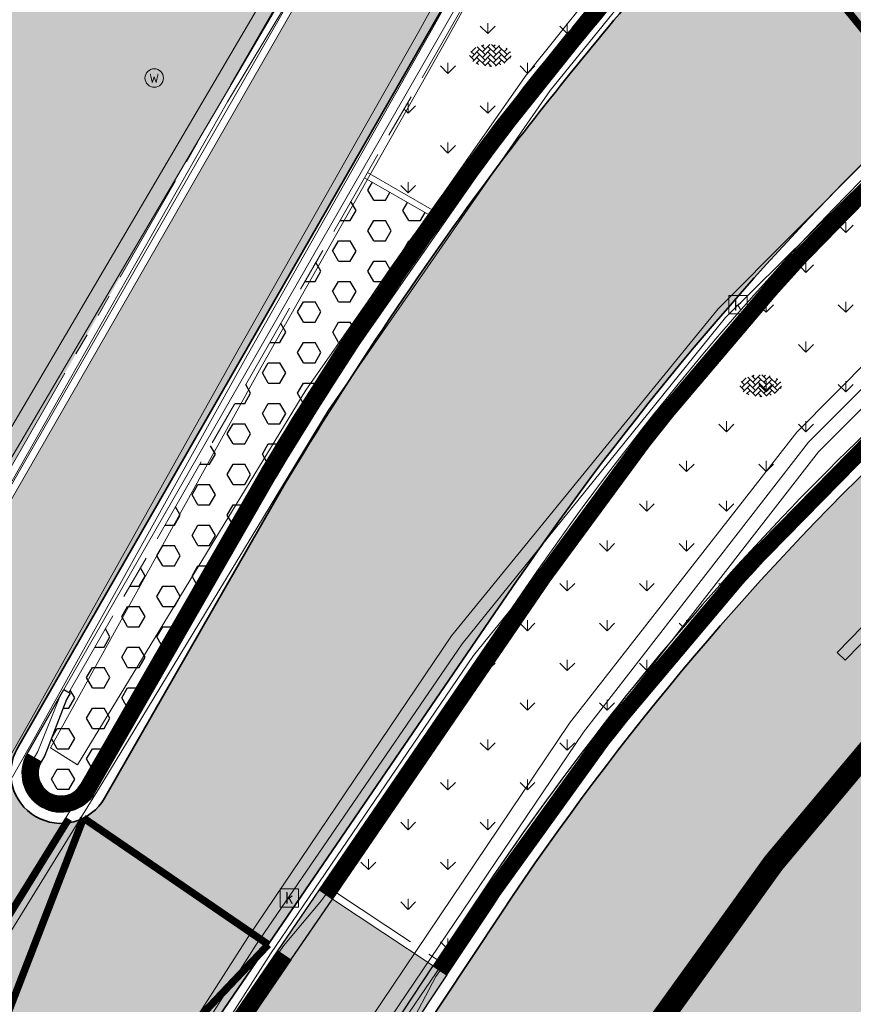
# Model space of a CAD drawing. Header units: metres. Extents: x 187916 to 189411, y 333285 to 334910.
# Tile 42 of 256: x 188109 to 188120, y 334569 to 334582. Entities that reach past the tile are written whole.
import ezdxf
from ezdxf.enums import TextEntityAlignment as Align

# ---------------------------------------------------------------- set-up
doc = ezdxf.new("R2010")
doc.units = ezdxf.units.M
for name, pattern in [('VH-OPSLUITBAND_100X200', [16, 8, -2, 4, -2]), ('VH-RWSBAND-SO', [24, 10, -2, 2, -2, 2, -2, 2, -2]), ('VH-TROTTOIRBAND_180-200', [20, 10, -2, 2, -2, 2, -2]), ('VW-1-1_STREEP', [2, 1, -1]), ('VW-1-3_STREEP', [4, 1, -3])]:
    doc.linetypes.add(name, pattern=pattern)
for name, color, linetype, lineweight in [('B-ME-IE-MEUBILAIR_WEGMEUBILAIR-S', 253, 'Continuous', 18), ('B-ME-RI-HWA_KOLK-S', 253, 'Continuous', 25), ('B-ME-VH-KANTOPSLUITING_ACHTERKANTBAND-G', 253, 'Continuous', 18), ('B-ME-VH-VERHARDING_ASFALT-G', 253, 'Continuous', 18), ('B-ME-VH-VERHARDING_BETONSTRAATSTEEN-G', 253, 'Continuous', 18), ('B-ME-VH-VERHARDING_BETONSTRAATSTEEN-S', 253, 'Continuous', 25), ('N-WE-GR-VAKBEPLANTING-A', 94, 'Continuous', 5), ('N-WE-VH-GOOT_TEGEL-G', 170, 'Continuous', 35), ('N-WE-VH-KANTOPSLUITING_ELEMENT_VERLOOPBAND-G', 42, 'Continuous', 25), ('N-WE-VH-KANTOPSLUITING_OPSLUITBAND_80X200-G', 30, 'VH-OPSLUITBAND_100X200', 15), ('N-WE-VH-KANTOPSLUITING_RIJWIELPADBAND_4-12 200-G', 94, 'VH-TROTTOIRBAND_180-200', 15), ('N-WE-VH-KANTOPSLUITING_TROTTOIRBAND_RWS_110 220-G', 251, 'VH-RWSBAND-SO', 25), ('N-WE-VH-KANTOPSLUITING_TROTTOIRBAND_RWS_110 220_ACHTERKANT-G', 7, 'VH-RWSBAND-SO', 25), ('N-WE-VH-KANTOPSLUITING_VERLOOPBAND-S', 251, 'Continuous', 25), ('N-WE-VH-KANTOPSLUITING_VERLOOPBAND_TBV TEKENING-G', 10, 'Continuous', 25), ('N-WE-VH-KANTOPSLUITING_VOORKANTBAND-G', 7, 'Continuous', 15), ('N-WE-VH-KANTVERHARDING_STREKLAAG_BSS-G', 60, 'Continuous', 18), ('N-WE-VH-VERHARDING_ASFALT_RIJWEG-A', 251, 'Continuous', 18), ('N-WE-VH-VERHARDING_TEGEL-A', 254, 'Continuous', 5), ('N-WE-VH-VERHARDING_TEGEL_300x300x60-A', 251, 'Continuous', 5), ('N-WE-VW-MARKERING_LANGS_STREEP-G', 251, 'Continuous', 0), ('N-WE-VW-MARKERING_LANGS_STREEP_11-G', 251, 'VW-1-1_STREEP', 0), ('N-WE-VW-MARKERING_LANGS_STREEP_13-G', 251, 'VW-1-3_STREEP', 0), ('N-WE-VW-MARKERING_PIJL-S', 251, 'Continuous', 0)]:
    doc.layers.add(name, color=color, linetype=linetype, lineweight=lineweight)
doc.layers.add('N-WE-VH-VERHARDING_ASFALT_ROOD-A', color=7, linetype='Continuous', lineweight=18, true_color=0xff1414)
doc.layers.add('N-WE-VH-VERHARDING_PRINTBETON-A', color=251, linetype='Continuous')
doc.styles.add('NLCS-ISO', font='NLCS-ISO.ttf')
pattern_1 = [(90, (0, 0), (-0.5388153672, 0.5388153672), [0.142875, -0.9347557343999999]), (45, (0, 0), (-0.5388153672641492, 0.5388153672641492), [0.142875, -0.6191249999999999]), (135, (0, 0), (-0.5388153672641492, -0.5388153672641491), [0.142875, -0.6191249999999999])]
pattern_2 = [(0, (0, 0), (0, 0.27496306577), [0.15875, -0.3175]), (120, (0, 0), (-0.2381250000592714, -0.1374815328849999), [0.15875, -0.3174999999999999]), (59.99999999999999, (0.15875, 0), (-0.2381250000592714, 0.137481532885), [0.15875, -0.3175])]

# ---------------------------------------------------------------- blocks, each defined once
blk = doc.blocks.new('SIE-WEG_STRAATPOT_WATER-SO')
blk.add_circle((0, 2.91038304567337e-14), 0.4)
at = {"style": 'NLCS-ISO'}
blk.add_text('W', height=0.4, dxfattribs=at).set_placement((-0.2128690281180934, -0.2108641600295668))
blk = doc.blocks.new('SVH-BSS_KEIFORMAAT_KEPER-SO')
at = {"ltscale": 0.1}
for p, q in [((-2.227386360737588, 0.7424621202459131), (-0.2128896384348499, 2.756958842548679)), ((0.2160084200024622, 2.753840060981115), (1.484924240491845, 1.484924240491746)), ((0.742462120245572, 2.227386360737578), (1.196639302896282, 2.681563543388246)), ((-5.336050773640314, 0.881278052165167), (-4.454772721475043, -7.582823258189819e-14)), ((-5.197234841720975, 0.7424621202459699), (-4.025666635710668, 1.914030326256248)), ((-5.197234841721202, -0.7424621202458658), (-2.969848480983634, 1.48492424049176)), ((-4.812064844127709, -1.842216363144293), (-2.969848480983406, 3.785860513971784e-14)), ((-4.564991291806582, 1.595142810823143), (-4.454772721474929, 1.484924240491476)), ((-3.712310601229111, 0.7424621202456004), (-1.484924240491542, -1.484924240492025)), ((-3.597206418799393, 2.112282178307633), (-1.484924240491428, -2.747801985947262e-13)), ((-2.477046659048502, 2.477046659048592), (-1.484924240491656, 1.484924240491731)), ((-2.227386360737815, 2.227386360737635), (-1.846044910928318, 2.608727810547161)), ((-2.227386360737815, -0.7424621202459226), (-2.463584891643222e-13, 1.484924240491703)), ((-2.227386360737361, -2.227386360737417), (2.083888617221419e-13, 2.083888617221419e-13)), ((-0.7424621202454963, 2.227386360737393), (1.484924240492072, -2.321476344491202e-13)), ((-0.7424621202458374, 0.7424621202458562), (1.484924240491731, -1.48492424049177)), ((0.7424621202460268, 0.7424621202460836), (2.445993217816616, 2.445993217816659)), ((0.7424621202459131, -0.7424621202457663), (2.969848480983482, 1.48492424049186)), ((0.7424621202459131, -2.227386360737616), (2.969848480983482, 9.43689570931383e-15)), ((2.227386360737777, 2.22738636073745), (4.454772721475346, -1.753042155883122e-13)), ((2.227386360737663, 0.7424621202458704), (4.454772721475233, -1.484924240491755)), ((3.7123106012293, 0.7424621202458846), (4.50164561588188, 1.531797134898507)), ((3.7123106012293, -0.7424621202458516), (5.246882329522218, 0.7921096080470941)), ((4.221158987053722, 1.718537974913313), (4.45477272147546, 1.484924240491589)), ((5.197234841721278, 0.7424621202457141), (5.392160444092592, 0.5475365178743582)), ((-5.734817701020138, -0.2048792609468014), (-4.454772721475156, -1.484924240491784)), ((-3.894231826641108, -2.40930758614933), (-2.969848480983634, -1.484924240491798)), ((-3.712310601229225, -0.742462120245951), (-1.484924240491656, -2.969848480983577)), ((-3.712310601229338, -2.227386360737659), (-3.270758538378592, -2.668938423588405)), ((-1.594092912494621, -3.079017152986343), (9.470202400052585e-14, -1.484924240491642)), ((-0.74246212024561, -0.74246212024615), (1.484924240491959, -2.969848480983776)), ((-0.7424621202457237, -2.227386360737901), (0.2141389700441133, -3.18398745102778)), ((1.364972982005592, -3.089799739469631), (2.969848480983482, -1.484924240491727)), ((2.227386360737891, -0.7424621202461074), (3.843627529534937, -2.358703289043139)), ((2.22738636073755, -2.227386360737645), (2.78091825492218, -2.780918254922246)), ((3.712310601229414, -2.227386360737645), (5.574234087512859, -0.3654628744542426)), ((5.197234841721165, -0.7424621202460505), (5.40549668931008, -0.950723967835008)), ((-0.2171522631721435, -3.18700074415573), (9.470202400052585e-14, -2.969848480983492))]:
    blk.add_line(p, q, dxfattribs=at)
at = {"style": 'NLCS-ISO'}
blk.add_attdef('FORMAAT', text='', height=1.8, dxfattribs=at).set_placement((-5.834817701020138, -0.2150483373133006), align=Align.MIDDLE_RIGHT)
blk.add_attdef('KLEUR', text='', height=1.8, dxfattribs=at).set_placement((5.824648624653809, -0.2150483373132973), align=Align.MIDDLE_LEFT)
at = {"style": 'NLCS-ISO', "flags": 1}
blk.add_attdef('FUNCTIE', text='', height=1.8, dxfattribs=at).set_placement((0.1159930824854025, -3.584775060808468), align=Align.MIDDLE_CENTER)
blk = doc.blocks.new('SRI-KOLK-SO')
at = {"color": 0, "linetype": 'ByBlock', "lineweight": 18}
blk.add_lwpolyline([(-1.125, -1.125), (1.125, -1.125), (1.125, 1.125), (-1.125, 1.125)], close=True, dxfattribs=at)
at = {"color": 0, "linetype": 'ByBlock', "lineweight": 18, "style": 'NLCS-ISO'}
blk.add_text('k', height=1.5, dxfattribs=at).set_placement((0, 0), align=Align.MIDDLE_CENTER)
blk = doc.blocks.new('DTM')
at = {"layer": 'B-ME-VH-KANTOPSLUITING_ACHTERKANTBAND-G', "ltscale": 0.2, "flags": 128}
for points in [[(188101.0899999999, 334572.966), (188104.395, 334571.727), (188105.7999999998, 334571.7039999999), (188106.8870000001, 334572.6660000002), (188111.7519999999, 334580.9249999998), (188115.5580000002, 334587.3999999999), (188115.182, 334587.6469999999), (188115.9739999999, 334588.8999999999), (188116.3640000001, 334588.6320000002), (188118.4169999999, 334592.1669999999), (188120.122, 334596.6000000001), (188119.6919999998, 334596.7230000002), (188120.0699999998, 334598.159), (188120.4950000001, 334598.0269999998), (188121.699, 334605.236), (188121.9040000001, 334610.9720000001), (188121.5920000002, 334611.9580000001), (188120.8130000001, 334612.6370000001), (188115.4010000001, 334614.6099999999), (188115.2540000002, 334614.236), (188113.8709999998, 334614.7489999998), (188114.0299999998, 334615.1239999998), (188112.844, 334615.5729999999), (188108.375, 334617.1740000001)], [(188109.6099999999, 334572.0470000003), (188109.9759999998, 334571.8140000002), (188113.068, 334576.889), (188116.0380000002, 334581.1329999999), (188118.6299999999, 334584.3689999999), (188117.71, 334585.4920000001), (188117.355, 334585.6770000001), (188117.1409999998, 334585.523)], [(188109.6099999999, 334572.0470000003), (188112.4649999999, 334577.2000000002), (188114.9589999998, 334581.608), (188117.1409999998, 334585.523)], [(188122.7510000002, 334579.3769999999), (188121.7390000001, 334580.5439999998), (188118.9309999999, 334577.7250000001), (188115.341, 334573.2960000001), (188112.5920000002, 334569.2579999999), (188108.96, 334563.5759999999), (188104.6680000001, 334556.4249999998), (188101.057, 334550.4169999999), (188096.375, 334542.8709999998), (188091.389, 334535.352), (188091.1839999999, 334534.5550000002), (188091.6510000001, 334533.8089999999), (188092.4279999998, 334533.588), (188093.088, 334533.9929999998)], [(188122.7510000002, 334579.3769999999), (188119.7200000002, 334576.3169999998), (188116.639, 334572.3799999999), (188113.9279999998, 334568.3509999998), (188110.0389999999, 334562.4980000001), (188105.591, 334555.8020000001), (188101.906, 334549.6349999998), (188097.503, 334541.807), (188093.088, 334533.9929999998)]]:
    blk.add_lwpolyline(points, dxfattribs=at)
at = {"layer": 'B-ME-VH-VERHARDING_ASFALT-G', "ltscale": 0.2, "flags": 128}
for points in [[(188070.46, 334514.5580000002), (188075.165, 334520.4539999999), (188081.1880000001, 334528.5019999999), (188086.1009999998, 334535.534), (188091.145, 334543.2659999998), (188092.4180000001, 334545.2889999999), (188096.6979999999, 334553.5189999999), (188099.747, 334559.1460000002), (188104.2880000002, 334567.23), (188107.264, 334572.4539999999), (188112.0070000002, 334580.79), (188115.8569999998, 334587.1869999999), (188116.6839999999, 334588.463), (188118.7110000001, 334591.9709999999), (188120.5060000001, 334596.4909999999), (188120.8790000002, 334597.9640000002), (188122.0380000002, 334605.1689999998), (188122.2930000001, 334611.0099999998), (188121.9560000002, 334612.1880000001), (188120.966, 334613.023), (188115.5469999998, 334615.0040000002), (188114.1439999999, 334615.5129999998), (188113.0150000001, 334615.9180000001), (188114.3539999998, 334619.6660000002)], [(188101.426, 334558.4109999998), (188105.784, 334566.179), (188109.2560000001, 334572.2680000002), (188112.1460000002, 334577.426), (188114.6000000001, 334581.7400000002), (188116.8020000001, 334585.7259999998), (188118.3059999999, 334587.9819999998), (188120.1749999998, 334585.6349999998)], [(188101.426, 334558.4109999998), (188101.423, 334558.105), (188101.5989999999, 334557.915), (188101.9010000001, 334557.9050000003), (188102.04, 334557.9879999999), (188106.7990000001, 334565.878), (188110.3190000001, 334571.5830000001), (188113.3700000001, 334576.6099999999), (188116.3760000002, 334580.9440000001), (188119.057, 334584.2459999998), (188120.1749999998, 334585.6349999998)], [(188123.2209999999, 334579.2540000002), (188124.4739999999, 334580.4279999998), (188123.0970000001, 334582.1129999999), (188121.676, 334581.0240000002), (188118.6519999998, 334577.9870000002), (188115.0430000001, 334573.5600000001), (188112.2850000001, 334569.4780000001), (188108.6549999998, 334563.8220000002), (188104.3509999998, 334556.6310000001), (188100.7289999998, 334550.6359999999), (188096.0660000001, 334543.1189999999), (188091.031, 334535.5619999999), (188090.7960000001, 334534.4569999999), (188091.4010000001, 334533.5410000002), (188092.4610000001, 334533.2579999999), (188093.3939999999, 334533.7719999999)], [(188123.2209999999, 334579.2540000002), (188120.0120000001, 334576.051), (188116.9890000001, 334572.1630000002), (188114.2400000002, 334568.1269999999), (188110.3670000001, 334562.3620000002), (188105.8900000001, 334555.5640000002), (188102.2230000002, 334549.4220000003), (188097.855, 334541.6499999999), (188093.3939999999, 334533.7719999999)]]:
    blk.add_lwpolyline(points, dxfattribs=at)
at = {"layer": 'B-ME-VH-VERHARDING_BETONSTRAATSTEEN-G', "ltscale": 0.2, "flags": 128}
for points in [[(188101.0210000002, 334572.7570000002), (188104.361, 334571.548), (188105.8879999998, 334571.5269999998), (188107.0619999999, 334572.557), (188111.949, 334580.8399999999), (188115.7400000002, 334587.2960000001), (188116.5269999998, 334588.5260000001), (188118.5750000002, 334592.0600000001), (188120.3459999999, 334596.5290000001), (188120.7039999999, 334598.0010000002), (188121.9079999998, 334605.1859999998), (188122.1490000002, 334610.9870000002), (188121.7999999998, 334612.1370000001), (188120.9040000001, 334612.8489999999), (188115.4870000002, 334614.8509999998), (188114.0860000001, 334615.3900000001), (188112.9380000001, 334615.7960000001), (188108.4180000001, 334617.429)], [(188101.5649999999, 334558.3399999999), (188101.5819999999, 334558.1639999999), (188101.6749999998, 334558.0830000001), (188101.8629999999, 334558.04), (188101.9219999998, 334558.0980000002), (188106.6949999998, 334565.9840000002), (188110.1839999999, 334571.699), (188113.227, 334576.6979999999), (188116.2609999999, 334581.04), (188118.9339999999, 334584.3640000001), (188117.8849999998, 334585.622), (188117.3769999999, 334585.9050000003), (188116.9419999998, 334585.6460000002)], [(188101.5649999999, 334558.3399999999), (188105.9449999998, 334566.0949999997), (188109.3829999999, 334572.165), (188112.2740000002, 334577.355), (188114.7489999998, 334581.7179999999), (188116.9419999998, 334585.6460000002)], [(188123.0839999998, 334579.3790000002), (188121.7939999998, 334580.875), (188118.753, 334577.872), (188115.1880000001, 334573.4529999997), (188112.3900000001, 334569.375), (188108.787, 334563.71), (188104.4879999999, 334556.5380000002), (188100.8790000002, 334550.5150000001), (188096.2039999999, 334542.9900000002), (188091.1890000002, 334535.4569999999), (188090.9709999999, 334534.4840000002), (188091.5120000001, 334533.6349999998), (188092.4610000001, 334533.378), (188093.2579999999, 334533.8650000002)], [(188123.0839999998, 334579.3790000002), (188119.8769999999, 334576.1809999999), (188116.8280000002, 334572.2599999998), (188114.105, 334568.2349999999), (188110.233, 334562.4070000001), (188105.7579999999, 334555.6749999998), (188102.0980000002, 334549.5380000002), (188097.7060000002, 334541.7459999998), (188093.2579999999, 334533.8650000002)]]:
    blk.add_lwpolyline(points, dxfattribs=at)
at = {"layer": 'B-ME-IE-MEUBILAIR_WEGMEUBILAIR-S', "xscale": 0.3125, "yscale": 0.3125, "zscale": 0.3125}
blk.add_blockref('SIE-WEG_STRAATPOT_WATER-SO', (188111.015, 334581.112), dxfattribs=at)
at = {"layer": 'B-ME-RI-HWA_KOLK-S', "xscale": 0.11, "yscale": 0.11, "zscale": 0.11}
for p in [(188118.923, 334578.043), (188112.844, 334570.015)]:
    blk.add_blockref('SRI-KOLK-SO', p, dxfattribs=at)
at = {"layer": 'B-ME-VH-VERHARDING_BETONSTRAATSTEEN-S', "xscale": 0.05, "yscale": 0.05, "zscale": 0.05}
for p in [(188115.571, 334581.429), (188119.233, 334576.958)]:
    blk.add_blockref('SVH-BSS_KEIFORMAAT_KEPER-SO', p, dxfattribs=at)
blk = doc.blocks.new('SVH-TROTTOIRBAND RWS INRITVERLOOPBAND_110 220X250_LINKS_L1000_VB-MM')
at = {"linetype": 'Continuous', "lineweight": 0}
blk.add_lwpolyline([(0, 0), (1000, 1.13686837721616e-13), (1000, 220.0000000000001), (0, 220)], close=True, dxfattribs=at)
blk.add_lwpolyline([(0, 110), (100, 110), (900, 30.00000000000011), (1000, 30.00000000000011)], dxfattribs=at)
blk = doc.blocks.new('SVH-VERLOOPBAND_OPSLUITBAND 100X200 HD_TROTTOIRBAND RWS 110 220X200 VB_L1000-MM')
at = {"linetype": 'Continuous', "lineweight": 0}
blk.add_lwpolyline([(0, 100.0000000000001), (100, 100.0000000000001), (900, 220), (1000, 220), (1000, 0), (0, 1.13686837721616e-13)], close=True, dxfattribs=at)
blk.add_lwpolyline([(900, 110), (1000, 110), (900, 110), (100, 9.947598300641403e-14)], dxfattribs=at)
blk = doc.blocks.new('ontwerp Wilhelmina- & Engelenkampstraat')
at = {"layer": 'N-WE-GR-VAKBEPLANTING-A', "transparency": 33554610}
h = blk.add_hatch(dxfattribs=at)
h.set_pattern_fill('GRASS', color=256, scale=0.03)
h.set_pattern_definition(pattern_1)
h.paths.add_polyline_path([(188118.0265553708, 334583.3758751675), (188118.640478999, 334584.0597769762), (188117.2878711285, 334585.7165873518), (188113.9041129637, 334579.8312230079), (188114.777989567, 334579.3287924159, -0.007387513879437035), (188115.6608906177, 334580.52148375, -0.01555096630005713)])
h = blk.add_hatch(dxfattribs=at)
h.set_pattern_fill('GRASS', color=256, scale=0.03)
h.set_pattern_definition(pattern_1)
h.paths.add_polyline_path([(188123.0509181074, 334578.4360592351), (188121.5092926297, 334580.3243959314, 0.05147589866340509), (188116.2291249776, 334574.0909671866), (188113.4868083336, 334570.0819420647), (188114.8499150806, 334569.1761170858), (188115.4084462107, 334570.0162173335, -0.07529317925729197)])
at = {"layer": 'N-WE-VH-VERHARDING_ASFALT_RIJWEG-A', "transparency": 33554610}
h = blk.add_hatch(color=256, dxfattribs=at)
h.dxf.hatch_style = 1
edge = h.paths.add_edge_path(flags=16)
edge.add_arc((188138.9664952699, 334562.9266771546), 25.15000014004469, 78.9570041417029, 89.01832237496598, ccw=False)
edge.add_arc((188138.9664952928, 334562.9266772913), 25.15000000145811, 70.82096754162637, 78.95700413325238, ccw=False)
edge.add_arc((188138.9664952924, 334562.9266772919), 25.15000000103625, 64.56114953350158, 70.82096754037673, ccw=False)
edge.add_arc((188149.275636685, 334584.5997389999), 1.1499999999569, -100.17163992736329, 64.5611495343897, ccw=False)
edge.add_arc((188142.0351365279, 334544.2441302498), 39.85000000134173, 79.82836007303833, 82.98919470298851)
edge.add_arc((188142.0351365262, 334544.2441302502), 39.8500000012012, 82.98919470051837, 86.82065225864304)
edge.add_line((188144.2452818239, 334584.0327939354), (188143.4198873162, 334584.0786422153))
edge.add_line((188143.4198873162, 334584.0786422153), (188142.6119275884, 334584.1235220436))
edge.add_arc((188142.7311700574, 334586.2702128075), 2.150000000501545, 241.96238470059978, 266.8206522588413, ccw=False)
edge.add_line((188141.7205601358, 334584.3725385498), (188138.8371205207, 334585.9081196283))
edge.add_arc((188139.3776793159, 334586.9231546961), 1.150000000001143, 89.01832237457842, 241.9623847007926, ccw=False)
edge = h.paths.add_edge_path(flags=16)
edge.add_arc((188147.0280477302, 334548.9942835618), 37.59999999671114, 119.8881419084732, 146.3825036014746)
edge.add_line((188115.7165645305, 334569.8113683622), (188103.132196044, 334550.8829138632))
edge.add_line((188103.132196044, 334550.8829138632), (188098.4154442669, 334542.7039371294))
edge.add_line((188098.4154442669, 334542.7039371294), (188093.8171624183, 334534.4769075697))
edge.add_line((188093.8171624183, 334534.4769075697), (188093.5668862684, 334534.0291252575))
edge.add_arc((188092.5630440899, 334534.590196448), 1.150000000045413, 239.9388876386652, 330.79814032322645, ccw=False)
edge.add_line((188091.9869821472, 334533.5948811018), (188091.4987249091, 334533.8774713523))
edge.add_arc((188092.0747868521, 334534.8727866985), 1.150000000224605, 146.0066462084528, 239.9388876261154, ccw=False)
edge.add_line((188091.1213190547, 334535.5157479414), (188092.9730741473, 334538.2617748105))
edge.add_arc((187397.3001256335, 335005.9230804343), 838.2529141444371, 326.0893067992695, 326.4232486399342)
edge.add_line((188095.6869526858, 334542.3243445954), (188101.4356861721, 334551.4072817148))
edge.add_line((188101.4356861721, 334551.4072817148), (188104.3496291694, 334556.3924108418))
edge.add_line((188104.3496291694, 334556.3924108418), (188107.550383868, 334561.8461375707))
edge.add_arc((188150.8017325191, 334536.4622185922), 50.15000002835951, 145.6264753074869, 149.5916206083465, ccw=False)
edge.add_line((188109.409202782, 334564.7761901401), (188115.9237364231, 334574.2998638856))
edge.add_arc((188149.0625214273, 334551.6317490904), 40.14999999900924, 122.93594923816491, 145.6264753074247, ccw=False)
edge.add_arc((188127.8581766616, 334584.3636259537), 1.149999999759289, 29.3351337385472, 122.93594923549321, ccw=False)
edge.add_line((188128.8607110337, 334584.9270306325), (188129.094595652, 334584.5108513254))
edge.add_arc((188127.2202922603, 334583.4575295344), 2.149999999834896, -60.11185809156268, 29.335133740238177, ccw=False)
edge = h.paths.add_edge_path()
edge.add_arc((188147.5743993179, 334603.7915720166), 12.15000000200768, 200.4734663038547, 255.493725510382)
edge.add_line((188144.530994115, 334592.0289113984), (188146.185999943, 334591.6007044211))
edge.add_arc((188138.7090134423, 334562.7023984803), 29.84991479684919, 50.25891379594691, 75.49372551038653, ccw=False)
edge.add_line((188157.7926425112, 334585.655230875), (188163.8201895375, 334580.6411595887))
edge.add_line((188163.8201895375, 334580.6411595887), (188159.2952212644, 334575.7984076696))
edge.add_line((188159.2952212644, 334575.7984076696), (188159.2695942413, 334575.8148686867))
edge.add_arc((188144.5349947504, 334550.6630481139), 29.15000000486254, 59.63710362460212, 146.382503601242)
edge.add_line((188120.2602677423, 334566.8018252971), (188107.0435106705, 334546.9221797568))
edge.add_line((188107.0435106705, 334546.9221797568), (188106.7442135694, 334546.500351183))
edge.add_line((188106.7442135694, 334546.500351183), (188101.6504048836, 334539.510067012))
edge.add_line((188101.6504048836, 334539.510067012), (188095.1750741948, 334530.5398171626))
edge.add_line((188095.1750741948, 334530.5398171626), (188087.7887865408, 334535.3281251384))
edge.add_line((188087.7887865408, 334535.3281251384), (188088.417, 334536.191))
edge.add_line((188088.417, 334536.191), (188093.6195946, 334544.8592181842))
edge.add_line((188093.6195946, 334544.8592181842), (188101.4946647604, 334558.0521733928))
edge.add_line((188101.4946647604, 334558.0521733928), (188109.0825163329, 334571.5906240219))
edge.add_arc((188109.7531398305, 334571.7031590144), 0.6800000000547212, 189.5258538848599, 239.6426501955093)
edge.add_arc((188109.7531398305, 334571.7031590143), 0.6799999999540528, 239.6426501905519, 330.1368785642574)
edge.add_line((188110.3428476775, 334571.364566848), (188112.78618657, 334575.619999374))
edge.add_line((188112.78618657, 334575.619999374), (188112.9460224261, 334575.8837592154))
edge.add_arc((188155.5789671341, 334550.0486179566), 49.84999998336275, 142.6443436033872, 148.784552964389, ccw=False)
edge.add_arc((188162.7209915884, 334543.926498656), 59.24414293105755, 136.6649082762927, 142.1289845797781, ccw=False)
edge.add_line((188119.6296113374, 334584.5836188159), (188121.4990564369, 334586.5296781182))
edge.add_arc((188110.5734846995, 334597.0251239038), 15.15000000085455, 316.1503230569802, 359.9113085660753)
edge.add_arc((188139.1123643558, 334564.6638088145), 35.00000004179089, 106.57741826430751, 112.49110119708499, ccw=False)
edge.add_line((188129.1264917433, 334598.2090372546), (188129.3539222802, 334596.9693586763))
edge.add_arc((188131.4686291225, 334597.3573212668), 2.15000000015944, 190.3958391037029, 206.4362908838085)
edge.add_line((188129.5434547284, 334596.400136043), (188131.1078476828, 334593.2536925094))
edge.add_arc((188131.9047803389, 334593.6499226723), 0.8900000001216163, 206.4362909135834, 370.3958390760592)
edge.add_line((188132.7801706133, 334593.8105211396), (188131.8470344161, 334598.8968607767))
edge.add_line((188131.8470344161, 334598.8968607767), (188131.8462139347, 334598.9013330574))
edge.add_arc((188139.0752333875, 334564.9158871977), 34.74578035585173, 94.76015096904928, 102.00837118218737, ccw=False)
at = {"layer": 'N-WE-VH-VERHARDING_ASFALT_ROOD-A', "transparency": 33554610}
h = blk.add_hatch(color=256, dxfattribs=at)
h.dxf.hatch_style = 1
h.paths.add_polyline_path([(188120.1575905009, 334588.3367530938, -0.299648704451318), (188119.9327629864, 334590.524914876, 0.01302880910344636), (188120.5495449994, 334591.7893793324, 0.0177484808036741), (188121.6495684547, 334594.4482557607, -0.1824907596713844), (188122.5788470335, 334595.5125171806, -0.0219909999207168), (188125.3523926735, 334596.8455300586, 0.03323504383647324), (188125.2458823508, 334598.805325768, 0.01087407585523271), (188123.7744933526, 334598.1701099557, -0.6277769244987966), (188122.8729331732, 334598.917082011, 0.01394574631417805), (188123.3522491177, 334601.1183388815), (188123.5186921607, 334602.1015323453), (188123.6058076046, 334602.6160478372, -0.1686083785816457), (188123.8137921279, 334603.0105127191, 0.04923014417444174), (188124.135476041, 334610.9399978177), (188122.2385249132, 334610.832380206, -0.06861142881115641), (188121.4073989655, 334600.349107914), (188121.1829406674, 334599.3728481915, -0.01349483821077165), (188120.6518664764, 334597.437743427), (188120.3508340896, 334596.4821163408, -0.02715021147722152), (188118.8207471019, 334592.5775784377, -0.02351029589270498), (188117.7422865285, 334590.4793849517), (188117.4863962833, 334590.0343155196), (188116.987961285, 334589.1673884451), (188115.9910912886, 334587.4335342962), (188115.4926562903, 334586.5666072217), (188107.2129283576, 334572.1656916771), (188092.5487548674, 334545.4469318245), (188093.6195946, 334544.8592181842), (188101.4946647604, 334558.0521733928), (188109.0825163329, 334571.5906240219, -0.1730280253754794), (188109.1627085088, 334572.0404880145), (188109.6586014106, 334572.9084557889), (188117.7874808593, 334587.0470019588, -0.5254322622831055), (188118.8544969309, 334587.1340839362), (188120.1004820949, 334585.6078757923), (188121.23222727, 334586.7860025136, 0.00252768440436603), (188121.3352055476, 334586.8942915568)])
at = {"layer": 'N-WE-VH-VERHARDING_PRINTBETON-A', "transparency": 33554610}
h = blk.add_hatch(dxfattribs=at)
h.set_pattern_fill('HEX', color=256, scale=0.05)
h.set_pattern_definition(pattern_2)
edge = h.paths.add_edge_path()
edge.add_line((188114.7311652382, 334579.2634338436), (188113.8642381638, 334579.7618688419))
edge.add_line((188113.8642381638, 334579.7618688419), (188109.8581977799, 334572.7941701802))
edge.add_line((188109.8581977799, 334572.7941701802), (188109.875604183, 334572.7843195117))
edge.add_line((188109.875604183, 334572.7843195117), (188109.8262436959, 334572.6979232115))
edge.add_line((188109.8262436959, 334572.6979232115), (188109.5162141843, 334571.9536909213))
edge.add_line((188109.5162141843, 334571.9536909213), (188109.4839726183, 334571.8569413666))
edge.add_arc((188109.7531398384, 334571.7031590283), 0.3099999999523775, 150.2595319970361, 330.1368785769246)
edge.add_line((188110.0219772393, 334571.5488008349), (188112.4674904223, 334575.8080202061))
edge.add_line((188112.4674904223, 334575.8080202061), (188112.6295893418, 334576.0755145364))
edge.add_arc((188155.5789663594, 334550.0486166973), 50.21999997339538, 144.4272140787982, 148.7845512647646, ccw=False)
h = blk.add_hatch(dxfattribs=at)
h.set_pattern_fill('HEX', color=256, scale=0.05)
h.set_pattern_definition(pattern_2)
h.paths.add_polyline_path([(188096.3476271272, 334543.0877245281), (188096.5335224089, 334542.9700684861), (188101.7518217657, 334551.2149253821), (188104.6688968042, 334556.2054127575), (188107.8694865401, 334561.6588584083, -0.01730293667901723), (188109.7145913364, 334564.567293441), (188112.8657590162, 334569.1740227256), (188112.6841766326, 334569.2982315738), (188113.2487623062, 334570.1236060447), (188113.4303446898, 334569.9993971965), (188114.9777820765, 334568.9710790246), (188114.4241101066, 334568.1382875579), (188114.2409046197, 334568.2600896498), (188102.8175581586, 334551.0779565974), (188098.0936817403, 334542.8866255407), (188097.7632398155, 334542.2954143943), (188097.9552791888, 334542.1880790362), (188097.4673911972, 334541.315172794), (188097.2753518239, 334541.4225081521), (188095.8026773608, 334542.2267097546)])
at = {"layer": 'N-WE-VH-VERHARDING_TEGEL-A', "transparency": 33554610}
h = blk.add_hatch(color=256, dxfattribs=at)
h.dxf.hatch_style = 1
edge = h.paths.add_edge_path()
edge.add_line((188120.1416823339, 334596.5503531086), (188120.4418328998, 334597.5032134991))
edge.add_arc((188084.9476891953, 334608.2767982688), 37.09318490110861, 343.1153123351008, 343.2629847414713)
edge.add_line((188120.4694824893, 334597.5947307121), (188120.1931367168, 334597.6697176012))
edge.add_line((188120.1931367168, 334597.6697176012), (188119.903606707, 334597.7482820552))
edge.add_line((188119.903606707, 334597.7482820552), (188119.982171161, 334598.037812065))
edge.add_line((188119.982171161, 334598.037812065), (188120.060735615, 334598.3273420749))
edge.add_line((188120.060735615, 334598.3273420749), (188120.139300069, 334598.6168720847))
edge.add_line((188120.139300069, 334598.6168720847), (188120.2178645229, 334598.9064020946))
edge.add_line((188120.2178645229, 334598.9064020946), (188120.2964289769, 334599.1959321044))
edge.add_line((188120.2964289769, 334599.1959321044), (188120.3749934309, 334599.4854621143))
edge.add_line((188120.3749934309, 334599.4854621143), (188120.6645234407, 334599.4068976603))
edge.add_line((188120.6645234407, 334599.4068976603), (188120.9458707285, 334599.3305536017))
edge.add_arc((188084.9476733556, 334608.2768028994), 37.09320140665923, 346.0436279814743, 346.1919259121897)
edge.add_line((188120.9689055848, 334599.4237571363), (188121.1927767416, 334600.3974414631))
edge.add_arc((188083.9418971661, 334608.5879252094), 38.14068763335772, 347.5994913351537, 358.3404075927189)
edge.add_line((188122.0665860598, 334607.4833212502), (188117.9470000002, 334609.0090000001))
edge.add_line((188117.9470000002, 334609.0090000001), (188117.8242362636, 334608.6731521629))
edge.add_line((188117.8242362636, 334608.6731521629), (188118.0520000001, 334608.588))
edge.add_line((188118.0520000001, 334608.588), (188119.9189999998, 334607.8900000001))
edge.add_line((188119.9189999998, 334607.8900000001), (188117.673999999, 334601.7309999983))
edge.add_line((188117.673999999, 334601.7309999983), (188114.594, 334593.4029999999))
edge.add_line((188114.594, 334593.4029999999), (188111.435, 334584.8849999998))
edge.add_line((188111.435, 334584.8849999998), (188109.5290000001, 334585.557))
edge.add_line((188109.5290000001, 334585.557), (188109.3579082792, 334585.6173219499))
edge.add_line((188109.3579082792, 334585.6173219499), (188108.1760000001, 334582.4359999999))
edge.add_line((188108.1760000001, 334582.4359999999), (188105.5299999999, 334575.2330000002))
edge.add_line((188105.5299999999, 334575.2330000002), (188104.1880000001, 334575.701))
edge.add_line((188104.1880000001, 334575.701), (188100.5797140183, 334576.9734506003))
edge.add_line((188100.5797140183, 334576.9734506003), (188099.9367995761, 334575.3224712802))
edge.add_arc((188101.6141102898, 334574.6693030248), 1.8000000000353, 158.7233654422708, 250.1009573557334)
edge.add_line((188101.0014553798, 334572.9767741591), (188104.8222028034, 334571.593755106))
edge.add_arc((188105.4348577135, 334573.286283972), 1.80000000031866, 250.1009573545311, 330.103485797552)
edge.add_line((188106.9953264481, 334572.3891009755), (188107.0451699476, 334572.4757936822))
edge.add_line((188107.0451699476, 334572.4757936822), (188107.5132721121, 334573.129460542))
edge.add_line((188107.5132721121, 334573.129460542), (188107.563115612, 334573.2161532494))
edge.add_line((188107.563115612, 334573.2161532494), (188115.301932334, 334586.6762629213))
edge.add_line((188115.301932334, 334586.6762629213), (188115.8003673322, 334587.5431899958))
edge.add_line((188115.8003673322, 334587.5431899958), (188115.8730216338, 334587.6695574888))
edge.add_line((188115.8730216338, 334587.6695574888), (188115.6129435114, 334587.8190879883))
edge.add_line((188115.6129435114, 334587.8190879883), (188115.3528653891, 334587.9686184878))
edge.add_line((188115.3528653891, 334587.9686184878), (188115.5023958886, 334588.2286966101))
edge.add_line((188115.5023958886, 334588.2286966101), (188115.6519263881, 334588.4887747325))
edge.add_line((188115.6519263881, 334588.4887747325), (188115.8014568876, 334588.7488528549))
edge.add_line((188115.8014568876, 334588.7488528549), (188115.9509873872, 334589.0089309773))
edge.add_line((188115.9509873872, 334589.0089309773), (188116.1005178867, 334589.2690090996))
edge.add_line((188116.1005178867, 334589.2690090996), (188116.2500483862, 334589.529087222))
edge.add_line((188116.2500483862, 334589.529087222), (188116.5101265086, 334589.3795567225))
edge.add_line((188116.5101265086, 334589.3795567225), (188116.7702046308, 334589.2300262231))
edge.add_line((188116.7702046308, 334589.2300262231), (188116.7972373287, 334589.2770441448))
edge.add_line((188116.7972373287, 334589.2770441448), (188117.295672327, 334590.1439712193))
edge.add_line((188117.295672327, 334590.1439712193), (188117.5515625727, 334590.5890406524))
edge.add_arc((188095.9824169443, 334602.990103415), 24.88000001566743, 330.1034857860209, 335.4906562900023)
edge.add_arc((188083.6591852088, 334608.608550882), 38.4235960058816, 335.4906562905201, 341.7102423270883)
h.paths.add_polyline_path([(188116.1049185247, 334594.893732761), (188115.82354367, 334594.997791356), (188116.4479062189, 334596.6860364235), (188116.7292810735, 334596.5819778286)], flags=16)
h.paths.add_polyline_path([(188117.1348365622, 334596.8843358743), (188117.0247128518, 334597.1633928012), (188119.5362251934, 334598.1545061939), (188119.6463489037, 334597.8754492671)], flags=16)
h.paths.add_polyline_path([(188115.2774476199, 334592.6575196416), (188114.6515361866, 334590.9698482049), (188114.3702565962, 334591.0741640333), (188114.9961680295, 334592.7618354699)], flags=16)
h.paths.add_polyline_path([(188117.0001697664, 334597.3144305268), (188116.7187916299, 334597.4184802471), (188117.3431519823, 334599.1067261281), (188117.6245301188, 334599.0026764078)], flags=16)
h.paths.add_polyline_path([(188115.0339475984, 334590.2649857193), (188115.7924890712, 334589.3351390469), (188115.5600274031, 334589.1455036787), (188114.8014859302, 334590.075350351), (188114.6118505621, 334590.3078120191), (188114.8443122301, 334590.4974473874)], flags=16)
at = {"layer": 'N-WE-VH-VERHARDING_TEGEL_300x300x60-A', "transparency": 33554610}
h = blk.add_hatch(dxfattribs=at)
h.set_pattern_fill('AVH-TEGEL_300X300_HALFST', color=256, angle=143.42, pattern_type=2)
h.set_pattern_definition([(143.42, (188120.3533092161, 334559.5671369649), (-0.3302993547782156, 0.05832954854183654), [0.3, -0.3]), (233.42, (188120.3533092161, 334559.5671369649), (0.2409076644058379, -0.1787833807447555), [])])
edge = h.paths.add_edge_path()
edge.add_line((188122.0829999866, 334558.8619999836), (188123.389, 334560.6189999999))
edge.add_line((188123.389, 334560.6189999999), (188123.807, 334561.2250000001))
edge.add_line((188123.807, 334561.2250000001), (188125.7740000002, 334563.818))
edge.add_line((188125.7740000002, 334563.818), (188126.2239999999, 334564.3999999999))
edge.add_line((188126.2239999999, 334564.3999999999), (188130.7635677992, 334569.2268467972))
edge.add_line((188130.7635677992, 334569.2268467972), (188130.1425095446, 334570.0384495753))
edge.add_line((188130.1425095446, 334570.0384495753), (188129.9683906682, 334570.2827498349))
edge.add_line((188129.9683906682, 334570.2827498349), (188129.7921768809, 334570.5299893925))
edge.add_arc((188146.1111348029, 334549.1705510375), 26.87999245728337, 127.3804153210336, 127.6031583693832)
edge.add_line((188129.709263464, 334570.4663865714), (188128.9302008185, 334569.8429844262))
edge.add_arc((188146.1111394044, 334549.1705450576), 26.88000000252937, 129.7300920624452, 143.4200938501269)
edge.add_line((188124.5257864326, 334565.1895006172), (188120.3533092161, 334559.5671369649))
edge.add_line((188120.3533092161, 334559.5671369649), (188118.7798481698, 334557.4469168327))
edge.add_line((188118.7798481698, 334557.4469168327), (188120.2278998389, 334556.3722864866))
edge.add_line((188120.2278998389, 334556.3722864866), (188121.8054353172, 334558.489482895))
edge.add_line((188121.8054353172, 334558.489482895), (188122.0829999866, 334558.8619999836))
at = {"layer": 'N-WE-VH-GOOT_TEGEL-G'}
for points in [[(188120.1004820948, 334585.6078757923), (188118.8544969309, 334587.1340839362, 0.5254322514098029), (188117.7874808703, 334587.0470019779), (188109.6586014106, 334572.9084557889), (188109.1627085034, 334572.040488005, 0.4110635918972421), (188109.4094735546, 334571.1163937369), (188109.4094735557, 334571.1163937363, 0.416742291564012), (188110.3428476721, 334571.3645668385), (188112.7861865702, 334575.6199993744), (188112.9460224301, 334575.8837592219, -0.02679821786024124), (188115.9539878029, 334580.2956590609, -0.01540192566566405), (188118.2817244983, 334583.1058300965, -0.008440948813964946), (188119.6296113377, 334584.5836188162), (188121.4990564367, 334586.529678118, 0.241212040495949), (188125.4747901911, 334599.758905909), (188125.035294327, 334602.1545103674), (188124.9468931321, 334602.6363676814, 0.2843936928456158), (188124.4666579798, 334603.1669848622, 0.4527932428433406), (188123.6058076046, 334602.6160478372), (188123.5186921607, 334602.1015323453), (188123.3522491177, 334601.1183388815, -0.01394574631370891), (188122.8729331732, 334598.9170820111, 0.627776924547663), (188123.7744933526, 334598.1701099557, -0.01087407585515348), (188125.2458823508, 334598.805325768)], [(188095.1749857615, 334530.5396943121), (188101.6504048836, 334539.510067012), (188106.7442135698, 334546.500351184), (188107.0435106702, 334546.9221797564), (188110.7802754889, 334552.5427385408), (188120.2602677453, 334566.8018253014, -0.3976723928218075), (188159.2695942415, 334575.8148686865), (188174.5957357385, 334565.970421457), (188208.8839609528, 334543.8760752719, 0.009316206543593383), (188212.1620622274, 334541.8404860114, 0.002186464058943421), (188233.3818636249, 334529.2067239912), (188237.2558465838, 334526.9002472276, -0.01438719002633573), (188243.5379345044, 334523.0147862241, -0.01435012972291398), (188244.8978654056, 334522.1359797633), (188270.2099099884, 334505.7794105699, -0.1585987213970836), (188274.1717358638, 334500.9053619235, -0.2389408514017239), (188273.2451314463, 334491.7752058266), (188271.789554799, 334489.5054462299)]]:
    blk.add_lwpolyline(points, format="xyb", dxfattribs=at)
blk.add_lwpolyline([(188093.5668862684, 334534.0291252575), (188093.8171624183, 334534.4769075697), (188098.4154442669, 334542.7039371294), (188103.132196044, 334550.8829138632), (188115.7165645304, 334569.8113683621, -0.1161212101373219), (188128.2916551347, 334581.5934797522, 0.411389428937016), (188129.0945956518, 334584.5108513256), (188128.8607110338, 334584.9270306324, 0.4327428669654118), (188127.2329203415, 334585.3287966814, 0.09933086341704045), (188115.9237364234, 334574.299863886), (188109.4092027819, 334564.7761901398, 0.01730293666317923), (188107.5503838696, 334561.8461375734), (188104.3496291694, 334556.3924108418), (188101.4356861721, 334551.4072817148), (188095.6869526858, 334542.3243445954, -0.001457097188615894), (188092.9730741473, 334538.2617748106), (188091.1213190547, 334535.5157479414, 0.4344608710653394), (188091.4987249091, 334533.8774713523), (188091.9869821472, 334533.5948811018, 0.418612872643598)], format="xyb", close=True, dxfattribs=at)
at = {"layer": 'N-WE-VH-KANTOPSLUITING_ELEMENT_VERLOOPBAND-G', "const_width": 0.22, "flags": 128}
blk.add_lwpolyline([(188112.7749678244, 334569.2361271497), (188109.6238001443, 334564.6293978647, 0.0173029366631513), (188107.7746181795, 334561.7145359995), (188104.5739793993, 334556.2610067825), (188101.6578355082, 334551.2721123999), (188096.440574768, 334543.0288965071)], format="xyb", dxfattribs=at)
at = {"layer": 'N-WE-VH-KANTOPSLUITING_OPSLUITBAND_80X200-G', "ltscale": 0.15, "flags": 128}
blk.add_lwpolyline([(188109.8581977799, 334572.7941701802), (188117.9868740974, 334586.9323619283, -0.5254322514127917), (188118.6763306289, 334586.9886302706), (188119.9338328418, 334585.4483148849)], format="xyb", dxfattribs=at)
for points in [[(188114.777989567, 334579.3287924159), (188113.9041129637, 334579.8312230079)], [(188113.4856914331, 334570.0826842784), (188114.8499150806, 334569.1761170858)]]:
    blk.add_lwpolyline(points, dxfattribs=at)
at = {"layer": 'N-WE-VH-KANTOPSLUITING_RIJWIELPADBAND_4-12 200-G', "ltscale": 0.15, "flags": 128}
blk.add_lwpolyline([(188107.563115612, 334573.2161532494), (188115.301932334, 334586.6762629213)], dxfattribs=at)
at = {"layer": 'N-WE-VH-KANTOPSLUITING_TROTTOIRBAND_RWS_110 220-G', "ltscale": 0.15, "const_width": 0.22, "flags": 128}
for points in [[(188109.388461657, 334571.9115092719, 0.9989301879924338), (188110.1173711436, 334571.4940285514), (188112.5622379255, 334575.7521221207), (188112.7236640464, 334576.018506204, -0.02680405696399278), (188115.7480275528, 334580.4543466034, -0.01554479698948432), (188118.1084144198, 334583.3023920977, -0.01540683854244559)], [(188113.3395534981, 334570.0615016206), (188116.1383337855, 334574.1530716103, -0.05222506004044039), (188121.5192137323, 334580.4861820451), (188123.2058778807, 334578.4201875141, 0.07602457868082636), (188115.5000489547, 334569.9553162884), (188114.8861532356, 334569.0319408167)]]:
    blk.add_lwpolyline(points, format="xyb", dxfattribs=at)
at = {"layer": 'N-WE-VH-KANTOPSLUITING_TROTTOIRBAND_RWS_110 220_ACHTERKANT-G', "linetype": 'Continuous', "ltscale": 0.2, "flags": 128}
for points in [[(188109.4839726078, 334571.8569413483, 0.9989301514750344), (188110.0219772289, 334571.5488008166), (188112.467490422, 334575.8080202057), (188112.6295893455, 334576.0755145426, -0.02680650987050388), (188115.6608906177, 334580.52148375, -0.01555096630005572), (188118.0265553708, 334583.3758751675, -0.01540890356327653)], [(188113.4303446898, 334569.9993971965), (188116.2291249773, 334574.0909671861, -0.05147589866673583), (188121.5092926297, 334580.3243959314), (188123.0509181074, 334578.4360592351, 0.07529317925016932), (188115.4084462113, 334570.0162173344), (188114.7945504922, 334569.0928418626)], [(188112.8657590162, 334569.1740227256), (188109.7145913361, 334564.5672934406, 0.01730293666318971), (188107.8694865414, 334561.6588584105), (188104.6688968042, 334556.2054127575), (188101.7518217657, 334551.2149253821), (188096.5335224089, 334542.9700684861)]]:
    blk.add_lwpolyline(points, format="xyb", dxfattribs=at)
at = {"layer": 'N-WE-VH-KANTOPSLUITING_VERLOOPBAND_TBV TEKENING-G', "flags": 128}
for points in [[(188109.875850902, 334572.7847513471), (188109.8262436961, 334572.6979232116), (188109.5335798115, 334571.9437694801), (188109.4839726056, 334571.8569413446), (188109.2929507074, 334571.9660771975), (188109.7890227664, 334572.834358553)], [(188113.2487623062, 334570.1236060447), (188112.6841766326, 334569.2982315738), (188112.8657590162, 334569.1740227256), (188113.4303446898, 334569.9993971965)], [(188114.977755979, 334568.9710397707), (188114.4241101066, 334568.1382875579), (188114.2409046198, 334568.2600896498), (188114.7945504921, 334569.0928418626)]]:
    blk.add_lwpolyline(points, close=True, dxfattribs=at)
at = {"layer": 'N-WE-VH-KANTOPSLUITING_VOORKANTBAND-G', "flags": 128}
for points in [[(188109.7888436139, 334572.83404498), (188117.9175199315, 334586.9722367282, -0.525432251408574), (188118.7383015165, 334587.0392228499), (188119.9958037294, 334585.4989074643)], [(188109.2929507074, 334571.9660771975, 0.9989302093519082), (188110.2127650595, 334571.4392562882), (188112.6569854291, 334575.6962240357), (188112.8177387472, 334575.9614978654, -0.02680159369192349), (188115.8351645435, 334580.3872095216, -0.01553697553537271), (188118.1902689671, 334583.228913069)], [(188113.2487623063, 334570.1236060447), (188116.0475425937, 334574.2151760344, -0.05296998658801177), (188121.5293595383, 334580.6476929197), (188123.3610414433, 334578.4040661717, 0.07676033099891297), (188115.5916516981, 334569.8944152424), (188114.977755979, 334568.9710397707)], [(188112.6841766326, 334569.2982315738), (188109.5330089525, 334564.6915022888, 0.01730293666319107), (188107.6797498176, 334561.7702135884), (188104.4790619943, 334556.3166008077), (188101.5638492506, 334551.3292994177), (188096.3476271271, 334543.0877245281)]]:
    blk.add_lwpolyline(points, format="xyb", dxfattribs=at)
for points in [[(188107.6671468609, 334573.1563410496), (188115.4059635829, 334586.6164507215)], [(188114.7311652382, 334579.2634338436), (188113.8642381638, 334579.7618688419)], [(188113.4303446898, 334569.9993971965), (188114.7945504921, 334569.0928418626)]]:
    blk.add_lwpolyline(points, dxfattribs=at)
at = {"layer": 'N-WE-VH-KANTVERHARDING_STREKLAAG_BSS-G', "flags": 128}
blk.add_lwpolyline([(188092.44916723, 334545.2654788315), (188107.2129283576, 334572.1656916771), (188115.4926562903, 334586.5666072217), (188115.9910912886, 334587.4335342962), (188116.987961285, 334589.1673884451), (188117.4863962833, 334590.0343155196), (188117.7422865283, 334590.4793849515, 0.02351029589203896), (188118.8207471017, 334592.5775784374, 0.02715021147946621), (188120.3508340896, 334596.4821163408), (188120.6518664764, 334597.437743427, 0.01349483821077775), (188121.1829406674, 334599.3728481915), (188121.4073989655, 334600.349107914, 0.07064622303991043), (188122.2192216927, 334611.1436132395, 0.2959246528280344), (188120.8516624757, 334612.9749536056), (188110.7167008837, 334616.6923707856)], format="xyb", dxfattribs=at)
at = {"layer": 'N-WE-VH-KANTOPSLUITING_VERLOOPBAND-S'}
for name, p, xscale, yscale, zscale, rotation in [('SVH-VERLOOPBAND_OPSLUITBAND 100X200 HD_TROTTOIRBAND RWS 110 220X200 VB_L1000-MM', (188109.7890227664, 334572.834358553), 0.000999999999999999, 0.000999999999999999, 0.000999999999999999, 240.2595320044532), ('SVH-TROTTOIRBAND RWS INRITVERLOOPBAND_110 220X250_LINKS_L1000_VB-MM', (188113.2487623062, 334570.1236060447), 0.0009999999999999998, 0.0009999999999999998, 0.0009999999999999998, 235.6264753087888), ('SVH-TROTTOIRBAND RWS INRITVERLOOPBAND_110 220X250_LINKS_L1000_VB-MM', (188114.977755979, 334568.9710397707), -0.0009999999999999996, 0.0009999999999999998, 0.0009999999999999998, 56.38250360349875)]:
    blk.add_blockref(name, p, dxfattribs=dict(at, xscale=xscale, yscale=yscale, zscale=zscale, rotation=rotation))
blk = doc.blocks.new('N-SVW-MARKERING_PIJL_LA_5.0')
blk.add_hatch(color=256).paths.add_polyline_path([(3.295908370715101, 0.6749999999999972), (2.695908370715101, 0.07499999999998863), (7.105427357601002e-16, 0.07499999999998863), (0, -0.07500000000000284), (3.549999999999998, -0.07500000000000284), (4.3, 0.6749999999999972), (5, 0.6749999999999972), (3.8, 0.9749999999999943), (2.6, 0.6749999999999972)])
for p, q in [((3.800000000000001, 0.9749999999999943), (2.6, 0.6749999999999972)), ((5, 0.6749999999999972), (3.8, 0.9749999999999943)), ((2.6, 0.6749999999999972), (3.295908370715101, 0.6749999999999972)), ((2.695908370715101, 0.07499999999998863), (3.295908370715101, 0.6749999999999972)), ((3.549999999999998, -0.07500000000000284), (4.3, 0.6749999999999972)), ((4.3, 0.6749999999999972), (5, 0.6749999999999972)), ((0, 0.07499999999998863), (2.695908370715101, 0.07499999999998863)), ((0, -0.07500000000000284), (0, 0.07499999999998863)), ((0, -0.07500000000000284), (3.549999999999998, -0.07500000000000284))]:
    blk.add_line(p, q)
blk = doc.blocks.new('markering')
at = {"layer": 'N-WE-VW-MARKERING_LANGS_STREEP-G', "const_width": 0.1, "flags": 128}
for points in [[(188110.0574124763, 334571.0950322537), (188104.3829604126, 334556.4492035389)], [(188110.0574124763, 334571.0950322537), (188112.560370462, 334569.3829194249)], [(188101.7515684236, 334557.9935493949), (188112.560370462, 334569.3829194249)]]:
    blk.add_lwpolyline(points, dxfattribs=at)
at = {"layer": 'N-WE-VW-MARKERING_LANGS_STREEP_11-G', "ltscale": 0.5, "const_width": 0.1, "flags": 128}
blk.add_lwpolyline([(188118.9788267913, 334583.7718370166), (188121.1922540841, 334581.0606122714)], dxfattribs=at)
at = {"layer": 'N-WE-VW-MARKERING_LANGS_STREEP_11-G', "const_width": 0.1, "flags": 128}
blk.add_lwpolyline([(188109.8562927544, 334571.0838686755), (188093.6195946, 334544.8592181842)], dxfattribs=at)
at = {"layer": 'N-WE-VW-MARKERING_LANGS_STREEP_13-G', "const_width": 0.3, "flags": 128}
blk.add_lwpolyline([(188093.7991259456, 334533.4495081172), (188108.330182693, 334554.005189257), (188117.8817202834, 334568.3718890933, -0.07463394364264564), (188124.8553131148, 334576.0750856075, -0.07463394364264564)], format="xyb", dxfattribs=at)
at = {"layer": 'N-WE-VW-MARKERING_PIJL-S', "rotation": 45.73107770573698}
blk.add_blockref('N-SVW-MARKERING_PIJL_LA_5.0', (188120.317677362, 334573.2839382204), dxfattribs=at)

msp = doc.modelspace()

# ---------------------------------------------------------------- block references
msp.add_blockref('DTM', (0, 0))

# ---------------------------------------------------------------- next in the draw order: block references
msp.add_blockref('ontwerp Wilhelmina- & Engelenkampstraat', (0, 0))

# ---------------------------------------------------------------- next in the draw order: block references
msp.add_blockref('markering', (0, 0))

doc.saveas('drawing.dxf')
